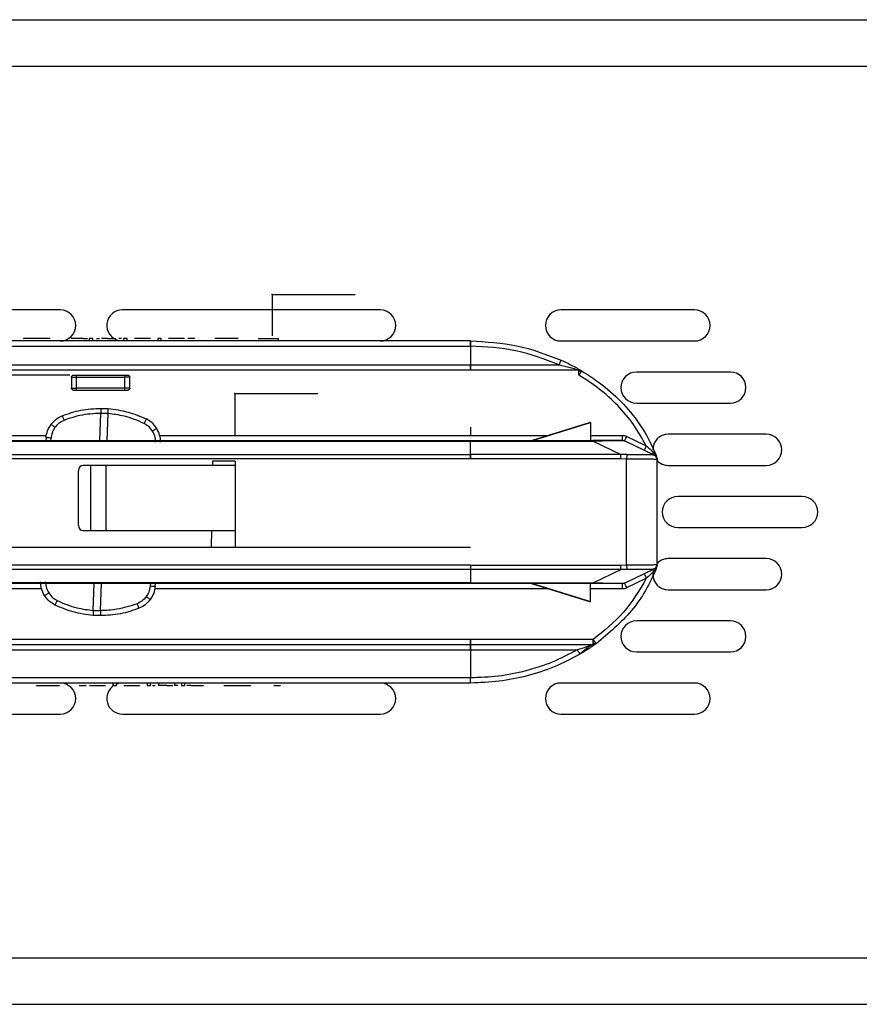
# Model space of a CAD drawing. Header units: millimetres. Extents: x -160 to 150, y -264 to -131.
# Tile 3 of 7: x -86 to -5, y -245 to -150. Entities that reach past the tile are written whole.
import ezdxf

# ---------------------------------------------------------------- set-up
doc = ezdxf.new("R2010")
doc.units = ezdxf.units.MM
doc.header["$PDSIZE"] = -1

msp = doc.modelspace()

# ---------------------------------------------------------------- linework, layer by layer
at = {"color": 7, "linetype": 'Continuous', "lineweight": 25}
for p, q in [((-155.333, -149.959), (9.667, -149.959)), ((-155.333, -154.459), (9.667, -154.459)), ((-81.941, -177.959), (-116.941, -177.959)), ((-51.051, -177.959), (-75.941, -177.959)), ((-20.726, -177.959), (-33.616, -177.959)), ((-42.335, -180.959), (-112.04, -180.959)), ((-82.912, -180.719), (-85.503, -180.719)), ((-79.726, -180.719), (-79.322, -180.719)), ((-79.144, -180.719), (-79.144, -180.969)), ((-78.8, -180.969), (-78.8, -180.719)), ((-77.392, -180.719), (-77.394, -180.719)), ((-76.598, -180.969), (-76.598, -180.719)), ((-75.835, -180.719), (-75.835, -180.969)), ((-75.491, -180.969), (-75.491, -180.719)), ((-73.242, -180.719), (-74.779, -180.719)), ((-72.53, -180.719), (-72.53, -180.969)), ((-72.186, -180.969), (-72.186, -180.719)), ((-69.938, -180.719), (-71.474, -180.719)), ((-68.953, -180.719), (-69.608, -180.719)), ((-64.778, -180.719), (-67.025, -180.719)), ((-60.878, -180.969), (-60.878, -180.719)), ((-33.616, -180.959), (-20.726, -180.959)), ((-107.04, -181.455), (-42.335, -181.455)), ((-42.335, -181.455), (-42.335, -183.263)), ((-113.231, -183.263), (-33.792, -183.263)), ((-31.882, -183.759), (-114.561, -183.759)), ((-81.003, -184.255), (-100.077, -184.255)), ((-80.353, -184.255), (-75.727, -184.255)), ((-31.882, -183.759), (-31.75, -183.777)), ((-31.77, -183.847), (-31.702, -183.953)), ((-31.75, -183.777), (-31.627, -183.829)), ((-17.262, -183.959), (-26.333, -183.959)), ((-80.853, -184.455), (-80.853, -185.509)), ((-80.353, -185.509), (-80.353, -184.455)), ((-80.353, -184.455), (-75.727, -184.455)), ((-75.727, -184.455), (-75.727, -185.509)), ((-75.227, -185.509), (-75.227, -184.455)), ((-75.727, -185.509), (-80.353, -185.509)), ((-80.353, -185.709), (-75.727, -185.709)), ((-26.333, -186.959), (-17.262, -186.959)), ((-78.128, -190.559), (-78.029, -187.941)), ((-77.331, -187.967), (-77.43, -190.559)), ((-36.448, -190.55), (-30.845, -188.824)), ((-36.371, -190.548), (-30.776, -188.824)), ((-30.776, -188.809), (-30.845, -188.824)), ((-30.776, -188.809), (-30.776, -190.548)), ((-13.798, -189.959), (-23.255, -189.959)), ((-113.343, -190.559), (-30.525, -190.559)), ((-113.343, -190.63), (-42.335, -190.63)), ((-97.448, -190.063), (-83.254, -190.063)), ((-83.307, -190.309), (-83.325, -190.559)), ((-82.842, -190.559), (-82.825, -190.327)), ((-72.339, -190.063), (-34.867, -190.063)), ((-42.335, -191.915), (-42.335, -190.63)), ((-42.335, -190.63), (-30.52, -190.63)), ((-30.776, -190.063), (-27.69, -190.063)), ((-30.52, -190.63), (-27.85, -191.913)), ((-24.627, -191.976), (-27.474, -190.608)), ((-27.257, -190.162), (-25.374, -191.067)), ((-96.253, -191.915), (-42.335, -191.915)), ((-42.335, -192.34), (-96.253, -192.34)), ((-67.25, -192.559), (-67.256, -192.959)), ((-65.041, -192.559), (-67.25, -192.559)), ((-65.041, -192.559), (-65.041, -200.859)), ((-27.85, -191.913), (-42.335, -191.913)), ((-27.845, -192.342), (-42.335, -192.342)), ((-27.263, -191.917), (-27.85, -191.913)), ((-27.282, -192.358), (-27.845, -192.342)), ((-27.282, -202.561), (-27.282, -192.358)), ((-24.618, -191.98), (-24.627, -191.976)), ((-24.344, -192.234), (-24.408, -191.993)), ((-24.335, -192.431), (-24.345, -192.427)), ((-24.335, -202.487), (-24.335, -192.431)), ((-80.18, -198.759), (-80.18, -193.459)), ((-65.041, -192.959), (-79.727, -192.959)), ((-79.021, -192.959), (-79.021, -199.259)), ((-77.545, -192.959), (-77.545, -199.259)), ((-23.255, -192.959), (-13.798, -192.959)), ((-10.333, -195.959), (-22.333, -195.959)), ((-79.727, -199.259), (-65.041, -199.259)), ((-67.352, -199.259), (-67.376, -200.859)), ((-22.333, -198.959), (-10.333, -198.959)), ((-116.041, -200.859), (-42.335, -200.859)), ((-13.798, -201.959), (-23.255, -201.959)), ((-42.335, -202.576), (-116.019, -202.576)), ((-42.335, -203.005), (-115.974, -203.005)), ((-42.335, -202.576), (-27.845, -202.576)), ((-42.335, -203.005), (-42.335, -204.288)), ((-27.85, -203.005), (-42.335, -203.005)), ((-30.52, -204.288), (-27.85, -203.005)), ((-27.263, -203.001), (-27.85, -203.005)), ((-27.845, -202.576), (-27.282, -202.561)), ((-27.474, -204.31), (-24.627, -202.942)), ((-24.739, -203.24), (-24.755, -203.459)), ((-24.618, -202.938), (-24.627, -202.942)), ((-24.345, -202.492), (-24.335, -202.487)), ((-27.257, -204.756), (-25.374, -203.852)), ((-30.525, -204.359), (-115.771, -204.359)), ((-97.448, -204.855), (-83.741, -204.855)), ((-78.748, -206.951), (-78.65, -204.359)), ((-78.051, -206.977), (-77.952, -204.359)), ((-73.238, -204.359), (-73.255, -204.591)), ((-72.826, -204.855), (-34.8, -204.855)), ((-72.773, -204.609), (-72.754, -204.359)), ((-42.335, -204.288), (-30.52, -204.288)), ((-36.448, -204.368), (-30.845, -206.094)), ((-36.371, -204.371), (-30.776, -206.094)), ((-30.776, -206.11), (-30.776, -204.371)), ((-30.776, -204.855), (-27.69, -204.855)), ((-23.255, -204.959), (-13.798, -204.959)), ((-30.845, -206.094), (-30.776, -206.11)), ((-17.262, -207.959), (-26.333, -207.959)), ((-30.505, -209.763), (-115.491, -209.763)), ((-115.491, -210.259), (-30.505, -210.259)), ((-114.455, -210.754), (-32.037, -210.754)), ((-42.335, -210.754), (-42.335, -213.464)), ((-30.376, -210.165), (-30.505, -210.114)), ((-30.352, -210.235), (-30.505, -210.259)), ((-30.441, -210.203), (-30.456, -210.299)), ((-30.3, -210.048), (-30.376, -210.165)), ((-30.213, -210.165), (-30.352, -210.235)), ((-26.333, -210.959), (-17.262, -210.959)), ((-42.335, -213.464), (-107.04, -213.464)), ((-42.335, -213.959), (-112.04, -213.959)), ((-84.271, -214.199), (-82.024, -214.199)), ((-80.096, -214.199), (-79.441, -214.199)), ((-79.111, -214.199), (-77.575, -214.199)), ((-76.863, -213.949), (-76.863, -214.199)), ((-76.519, -214.199), (-76.519, -213.949)), ((-75.806, -214.199), (-74.27, -214.199)), ((-73.558, -213.949), (-73.558, -214.199)), ((-73.214, -214.199), (-73.214, -213.949)), ((-72.451, -213.949), (-72.451, -214.199)), ((-70.916, -213.949), (-70.916, -214.199)), ((-70.249, -213.949), (-70.249, -214.199)), ((-69.904, -214.199), (-69.904, -213.949)), ((-69.323, -214.199), (-69.727, -214.199)), ((-66.137, -214.199), (-63.546, -214.199)), ((-61.333, -214.199), (-60.679, -214.199)), ((-20.726, -213.959), (-33.616, -213.959)), ((-116.941, -216.959), (-81.941, -216.959)), ((-75.941, -216.959), (-51.051, -216.959)), ((-33.616, -216.959), (-20.726, -216.959)), ((-155.333, -240.459), (9.667, -240.459)), ((-155.333, -244.959), (9.667, -244.959))]:
    msp.add_line(p, q, dxfattribs=at)
at = {"color": 7, "linetype": 'Continuous'}
for p, q in [((-61.494, -176.459), (-61.494, -180.472)), ((-61.494, -176.459), (-53.468, -176.459)), ((-65.094, -186.021), (-65.094, -190.034)), ((-65.094, -186.021), (-57.068, -186.021))]:
    msp.add_line(p, q, dxfattribs=at)
at = {"color": 7, "linetype": 'Continuous', "lineweight": 25, "flags": 128}
msp.add_lwpolyline([(-42.335, -204.288), (-79.057, -204.288), (-115.789, -204.288)], dxfattribs=at)
at = {"color": 7, "linetype": 'Continuous', "lineweight": 25}
for centre, radius, start, end in [((-81.941, -179.459), 1.5, 270, 90), ((-75.941, -179.459), 1.5, 90, 256.38279), ((-51.051, -179.459), 1.5, 270, 90), ((-33.616, -179.459), 1.5, 90, 270), ((-20.726, -179.459), 1.5, 270, 90), ((-26.333, -185.459), 1.5, 90, 270), ((-17.262, -185.459), 1.5, 270, 90), ((-23.255, -191.459), 1.5, 90, 180), ((-13.798, -191.459), 1.5, 270, 90), ((-83.2, -193.854), 3.547, 83.93294, 91.72996), ((-23.255, -191.459), 1.5, 222.44919, 270), ((-79.703, -193.437), 0.478, 92.95214, 182.67534), ((-22.333, -197.459), 1.5, 90, 270), ((-10.333, -197.459), 1.5, 270, 90), ((-79.703, -198.781), 0.478, 177.32466, 267.04786), ((-23.255, -203.459), 1.5, 90, 136.09929), ((-13.798, -203.459), 1.5, 270, 90), ((-23.255, -203.459), 1.5, 180, 270), ((-72.88, -201.064), 3.547, 263.93294, 271.72996), ((-26.333, -209.459), 1.5, 90, 270), ((-17.262, -209.459), 1.5, 270, 90), ((-81.941, -215.459), 1.5, 270, 90), ((-75.941, -215.459), 1.5, 121.20076, 270), ((-75.941, -215.459), 1.5, 90, 112.64329), ((-51.051, -215.459), 1.5, 270, 90), ((-33.616, -215.459), 1.5, 90, 270), ((-20.726, -215.459), 1.5, 270, 90)]:
    msp.add_arc(centre, radius, start, end, dxfattribs=at)
for points in [[(-79.726, -180.719), (-79.839, -180.719), (-80.066, -180.719), (-80.39, -180.719), (-80.686, -180.719), (-80.845, -180.719), (-80.924, -180.719)], [(-78.972, -180.719), (-78.995, -180.719), (-79.04, -180.719), (-79.097, -180.719), (-79.137, -180.719), (-79.142, -180.719), (-79.144, -180.719)], [(-78.8, -180.719), (-78.803, -180.719), (-78.808, -180.719), (-78.848, -180.719), (-78.905, -180.719), (-78.95, -180.719), (-78.972, -180.719)], [(-77.394, -180.719), (-77.447, -180.719), (-77.553, -180.719), (-77.705, -180.719), (-77.846, -180.719), (-77.924, -180.719), (-77.963, -180.719)], [(-75.663, -180.719), (-75.686, -180.719), (-75.731, -180.719), (-75.788, -180.719), (-75.827, -180.719), (-75.833, -180.719), (-75.835, -180.719)], [(-75.491, -180.719), (-75.493, -180.719), (-75.499, -180.719), (-75.538, -180.719), (-75.595, -180.719), (-75.64, -180.719), (-75.663, -180.719)], [(-42.335, -181.455), (-42.335, -181.39), (-42.335, -181.259), (-42.335, -181.096), (-42.335, -180.981), (-42.335, -180.967), (-42.335, -180.959)], [(-42.335, -183.759), (-42.335, -183.752), (-42.335, -183.737), (-42.335, -183.622), (-42.335, -183.459), (-42.335, -183.329), (-42.335, -183.263)], [(-42.335, -183.263), (-42.335, -183.329), (-42.335, -183.459), (-42.335, -183.622), (-42.335, -183.737), (-42.335, -183.752), (-42.335, -183.759)], [(-80.853, -184.455), (-80.85, -184.429), (-80.844, -184.376), (-80.798, -184.31), (-80.731, -184.264), (-80.679, -184.258), (-80.653, -184.255)], [(-80.353, -184.455), (-80.353, -184.429), (-80.353, -184.376), (-80.353, -184.31), (-80.353, -184.264), (-80.353, -184.258), (-80.353, -184.255)], [(-75.727, -184.255), (-75.727, -184.258), (-75.727, -184.264), (-75.727, -184.31), (-75.727, -184.376), (-75.727, -184.429), (-75.727, -184.455)], [(-75.427, -184.255), (-75.401, -184.258), (-75.348, -184.264), (-75.282, -184.31), (-75.236, -184.376), (-75.23, -184.429), (-75.227, -184.455)], [(-31.882, -183.904), (-31.882, -183.882), (-31.882, -183.839), (-31.882, -183.794), (-31.882, -183.765), (-31.882, -183.761), (-31.882, -183.759)], [(-31.882, -184.255), (-31.882, -184.222), (-31.882, -184.157), (-31.882, -184.064), (-31.882, -183.977), (-31.882, -183.928), (-31.882, -183.904)], [(-80.853, -184.455), (-80.845, -184.455), (-80.83, -184.455), (-80.715, -184.455), (-80.549, -184.455), (-80.418, -184.455), (-80.353, -184.455)], [(-75.227, -184.455), (-75.234, -184.455), (-75.249, -184.455), (-75.365, -184.455), (-75.53, -184.455), (-75.661, -184.455), (-75.727, -184.455)], [(-80.853, -185.509), (-80.845, -185.509), (-80.83, -185.509), (-80.715, -185.509), (-80.549, -185.509), (-80.418, -185.509), (-80.353, -185.509)], [(-80.653, -185.709), (-80.679, -185.706), (-80.731, -185.7), (-80.798, -185.654), (-80.844, -185.588), (-80.85, -185.535), (-80.853, -185.509)], [(-80.353, -185.709), (-80.353, -185.706), (-80.353, -185.7), (-80.353, -185.654), (-80.353, -185.588), (-80.353, -185.535), (-80.353, -185.509)], [(-75.227, -185.509), (-75.234, -185.509), (-75.249, -185.509), (-75.365, -185.509), (-75.53, -185.509), (-75.661, -185.509), (-75.727, -185.509)], [(-75.727, -185.509), (-75.727, -185.535), (-75.727, -185.588), (-75.727, -185.654), (-75.727, -185.7), (-75.727, -185.706), (-75.727, -185.709)], [(-75.227, -185.509), (-75.23, -185.535), (-75.236, -185.588), (-75.282, -185.654), (-75.348, -185.7), (-75.401, -185.706), (-75.427, -185.709)], [(-42.335, -190.559), (-42.335, -190.562), (-42.335, -190.568), (-42.335, -190.61), (-42.335, -190.63)], [(-42.335, -190.63), (-42.335, -190.609), (-42.335, -190.568), (-42.335, -190.562), (-42.335, -190.559)], [(-30.52, -190.63), (-30.521, -190.61), (-30.523, -190.568), (-30.524, -190.562), (-30.525, -190.559)], [(-27.69, -190.063), (-27.69, -190.129), (-27.69, -190.259), (-27.69, -190.422), (-27.69, -190.537), (-27.69, -190.552), (-27.69, -190.559)], [(-27.69, -190.559), (-27.653, -190.561), (-27.578, -190.565), (-27.508, -190.594), (-27.474, -190.608)], [(-27.474, -190.608), (-27.47, -190.602), (-27.463, -190.589), (-27.413, -190.486), (-27.342, -190.338), (-27.285, -190.221), (-27.257, -190.162)], [(-25.374, -191.067), (-25.403, -191.125), (-25.459, -191.243), (-25.53, -191.39), (-25.581, -191.493), (-25.587, -191.506), (-25.591, -191.513)], [(-42.335, -192.34), (-42.335, -192.297), (-42.335, -192.212), (-42.335, -192.093), (-42.335, -191.989), (-42.335, -191.94), (-42.335, -191.915)], [(-27.845, -192.342), (-27.846, -192.299), (-27.846, -192.213), (-27.847, -192.093), (-27.848, -191.988), (-27.849, -191.938), (-27.85, -191.913)], [(-24.618, -191.98), (-24.578, -192.004), (-24.497, -192.051), (-24.407, -192.162), (-24.346, -192.29), (-24.339, -192.384), (-24.335, -192.431)], [(-27.85, -203.005), (-27.849, -202.98), (-27.848, -202.93), (-27.847, -202.825), (-27.846, -202.705), (-27.846, -202.619), (-27.845, -202.576)], [(-24.618, -202.938), (-24.578, -202.914), (-24.497, -202.867), (-24.407, -202.757), (-24.346, -202.628), (-24.339, -202.534), (-24.335, -202.487)], [(-25.591, -203.405), (-25.587, -203.412), (-25.581, -203.425), (-25.53, -203.528), (-25.459, -203.675), (-25.403, -203.793), (-25.374, -203.852)], [(-42.335, -204.288), (-42.335, -204.308), (-42.335, -204.35), (-42.335, -204.356), (-42.335, -204.359)], [(-42.335, -204.288), (-42.335, -204.309), (-42.335, -204.35), (-42.335, -204.356), (-42.335, -204.359)], [(-30.525, -204.359), (-30.524, -204.356), (-30.523, -204.35), (-30.521, -204.308), (-30.52, -204.288)], [(-27.474, -204.31), (-27.508, -204.324), (-27.578, -204.353), (-27.653, -204.357), (-27.69, -204.359)], [(-27.69, -204.359), (-27.69, -204.367), (-27.69, -204.381), (-27.69, -204.496), (-27.69, -204.659), (-27.69, -204.79), (-27.69, -204.855)], [(-27.257, -204.756), (-27.285, -204.697), (-27.342, -204.58), (-27.413, -204.433), (-27.463, -204.33), (-27.47, -204.316), (-27.474, -204.31)], [(-42.335, -209.763), (-42.335, -209.829), (-42.335, -209.959), (-42.335, -210.122), (-42.335, -210.237), (-42.335, -210.252), (-42.335, -210.259)], [(-42.335, -210.259), (-42.335, -210.252), (-42.335, -210.237), (-42.335, -210.122), (-42.335, -209.959), (-42.335, -209.829), (-42.335, -209.763)], [(-30.505, -210.114), (-30.505, -210.09), (-30.505, -210.042), (-30.505, -209.955), (-30.505, -209.861), (-30.505, -209.796), (-30.505, -209.763)], [(-42.335, -210.754), (-42.335, -210.689), (-42.335, -210.559), (-42.335, -210.396), (-42.335, -210.281), (-42.335, -210.267), (-42.335, -210.259)], [(-42.335, -210.259), (-42.335, -210.267), (-42.335, -210.281), (-42.335, -210.396), (-42.335, -210.559), (-42.335, -210.689), (-42.335, -210.754)], [(-30.505, -210.259), (-30.505, -210.257), (-30.505, -210.254), (-30.505, -210.224), (-30.505, -210.179), (-30.505, -210.136), (-30.505, -210.114)], [(-42.335, -213.959), (-42.335, -213.952), (-42.335, -213.937), (-42.335, -213.822), (-42.335, -213.659), (-42.335, -213.529), (-42.335, -213.464)], [(-73.558, -214.199), (-73.555, -214.199), (-73.55, -214.199), (-73.51, -214.199), (-73.454, -214.199), (-73.408, -214.199), (-73.386, -214.199)], [(-73.386, -214.199), (-73.363, -214.199), (-73.318, -214.199), (-73.261, -214.199), (-73.221, -214.199), (-73.216, -214.199), (-73.214, -214.199)], [(-71.657, -214.199), (-71.604, -214.199), (-71.498, -214.199), (-71.346, -214.199), (-71.204, -214.199), (-71.125, -214.199), (-71.086, -214.199)], [(-70.249, -214.199), (-70.246, -214.199), (-70.241, -214.199), (-70.201, -214.199), (-70.144, -214.199), (-70.099, -214.199), (-70.077, -214.199)], [(-70.077, -214.199), (-70.054, -214.199), (-70.009, -214.199), (-69.952, -214.199), (-69.912, -214.199), (-69.907, -214.199), (-69.904, -214.199)], [(-69.323, -214.199), (-69.209, -214.199), (-68.983, -214.199), (-68.659, -214.199), (-68.362, -214.199), (-68.204, -214.199), (-68.125, -214.199)]]:
    msp.add_open_spline(points, degree=3, dxfattribs=at)
for points, knots in [([(-78.45, -180.719), (-78.381, -180.719), (-78.223, -180.719), (-78.128, -180.719), (-78.145, -180.719), (-78.149, -180.719)], [0, 0, 0, 0, 0.364629, 0.835921, 1, 1, 1, 1]), ([(-77.392, -180.719), (-77.313, -180.719), (-77.157, -180.719), (-76.944, -180.719), (-76.769, -180.719), (-76.651, -180.719), (-76.595, -180.719), (-76.604, -180.719), (-76.606, -180.719)], [0, 0, 0, 0, 0.192934, 0.380989, 0.564353, 0.744672, 0.933772, 1, 1, 1, 1]), ([(-76.013, -180.719), (-76.021, -180.719), (-76.127, -180.719), (-76.21, -180.719), (-76.285, -180.719)], [0, 0, 0, 0, 0.0786841, 1, 1, 1, 1]), ([(-72.358, -180.719), (-72.381, -180.719), (-72.426, -180.719), (-72.483, -180.719), (-72.519, -180.719), (-72.535, -180.719), (-72.53, -180.719), (-72.53, -180.719)], [0, 0, 0, 0, 0.249974, 0.499948, 0.749922, 0.999896, 1, 1, 1, 1]), ([(-72.186, -180.719), (-72.188, -180.719), (-72.194, -180.719), (-72.233, -180.719), (-72.29, -180.719), (-72.335, -180.719), (-72.358, -180.719)], [0, 0, 0, 0, 0.249922, 0.499948, 0.749974, 1, 1, 1, 1]), ([(-62.849, -180.719), (-62.769, -180.719), (-62.594, -180.719), (-62.174, -180.719), (-61.751, -180.719), (-61.401, -180.719), (-61.165, -180.719), (-60.986, -180.719), (-60.886, -180.719), (-60.886, -180.719), (-60.886, -180.719)], [0, 0, 0, 0, 0.142355, 0.307134, 0.512406, 0.620572, 0.721269, 0.82196, 0.920534, 1, 1, 1, 1]), ([(-42.335, -180.959), (-42.335, -180.967), (-42.335, -180.982), (-42.335, -181.096), (-42.335, -181.259), (-42.335, -181.39), (-42.335, -181.455)], [0, 0, 0, 0, 0.250598, 0.499785, 0.749187, 1, 1, 1, 1]), ([(-42.335, -180.959), (-40.828, -181.036), (-37.814, -181.191), (-34.996, -182.272), (-33.587, -182.812)], [0, 0, 0, 0, 0.499921, 1, 1, 1, 1]), ([(-33.792, -183.263), (-35.168, -182.736), (-37.919, -181.681), (-40.863, -181.53), (-42.335, -181.455)], [0, 0, 0, 0, 0.499836, 1, 1, 1, 1]), ([(-33.792, -183.263), (-33.767, -183.206), (-33.727, -183.119), (-33.679, -183.014), (-33.647, -182.941), (-33.62, -182.883), (-33.594, -182.827), (-33.59, -182.818), (-33.587, -182.812)], [0, 0, 0, 0, 0.2395664, 0.368431, 0.4999999, 0.6315689, 0.7604335, 1, 1, 1, 1]), ([(-33.792, -183.263), (-33.431, -183.348), (-32.895, -183.475), (-32.285, -183.642), (-32.006, -183.723), (-31.909, -183.751), (-31.885, -183.758), (-31.883, -183.759), (-31.882, -183.759)], [0, 0, 0, 0, 0.522798, 0.775545, 0.914412, 0.961613, 0.981452, 1, 1, 1, 1]), ([(-33.587, -182.812), (-33.212, -182.989), (-32.643, -183.257), (-32.028, -183.596), (-31.765, -183.748), (-31.648, -183.816), (-31.634, -183.825), (-31.627, -183.829)], [0, 0, 0, 0, 0.473315, 0.7186, 0.850499, 0.922318, 1, 1, 1, 1]), ([(-80.653, -184.255), (-80.649, -184.255), (-80.64, -184.255), (-80.581, -184.255), (-80.519, -184.255), (-80.449, -184.255), (-80.391, -184.255), (-80.353, -184.255)], [0, 0, 0, 0, 0.248289, 0.499589, 0.627029, 0.760356, 1, 1, 1, 1]), ([(-75.727, -184.255), (-75.688, -184.255), (-75.609, -184.255), (-75.525, -184.255), (-75.475, -184.255), (-75.437, -184.255), (-75.431, -184.255), (-75.427, -184.255)], [0, 0, 0, 0, 0.248289, 0.499589, 0.627029, 0.760356, 1, 1, 1, 1]), ([(-31.77, -183.847), (-31.788, -183.854), (-31.822, -183.868), (-31.862, -183.892), (-31.882, -183.904)], [0, 0, 0, 0, 0.50237, 1, 1, 1, 1]), ([(-31.702, -183.953), (-31.715, -183.975), (-31.741, -184.018), (-31.787, -184.095), (-31.834, -184.175), (-31.866, -184.229), (-31.882, -184.255)], [0, 0, 0, 0, 0.26259, 0.51978, 0.766805, 1, 1, 1, 1]), ([(-25.374, -191.067), (-25.765, -190.373), (-26.545, -188.986), (-28.102, -187.164), (-29.87, -185.548), (-31.211, -184.686), (-31.882, -184.255)], [0, 0, 0, 0, 0.249655, 0.499523, 0.749651, 1, 1, 1, 1]), ([(-31.75, -183.777), (-31.751, -183.78), (-31.753, -183.787), (-31.765, -183.827), (-31.77, -183.847)], [0, 0, 0, 0, 0.499421, 1, 1, 1, 1]), ([(-31.627, -183.829), (-31.628, -183.83), (-31.63, -183.833), (-31.644, -183.857), (-31.667, -183.895), (-31.69, -183.934), (-31.702, -183.953)], [0, 0, 0, 0, 0.2331948, 0.48022, 0.7374096, 1, 1, 1, 1]), ([(-31.627, -183.829), (-30.852, -184.332), (-29.301, -185.339), (-27.3, -187.273), (-25.586, -189.474), (-24.801, -191.153), (-24.408, -191.993)], [0, 0, 0, 0, 0.249696, 0.499584, 0.749689, 1, 1, 1, 1]), ([(-80.653, -185.709), (-80.649, -185.709), (-80.641, -185.709), (-80.581, -185.709), (-80.519, -185.709), (-80.449, -185.709), (-80.391, -185.709), (-80.353, -185.709)], [0, 0, 0, 0, 0.249018, 0.499645, 0.628514, 0.760387, 1, 1, 1, 1]), ([(-75.727, -185.709), (-75.687, -185.709), (-75.609, -185.709), (-75.525, -185.709), (-75.474, -185.709), (-75.437, -185.709), (-75.431, -185.709), (-75.427, -185.709)], [0, 0, 0, 0, 0.249018, 0.499645, 0.628514, 0.760387, 1, 1, 1, 1]), ([(-81.738, -188.168), (-81.146, -187.964), (-79.938, -187.548), (-78.661, -187.489), (-78.01, -187.459)], [0, 0, 0, 0, 0.490002, 1, 1, 1, 1]), ([(-78.029, -187.941), (-78.708, -187.976), (-79.921, -188.038), (-81.066, -188.438), (-81.57, -188.615)], [0, 0, 0, 0, 0.559938, 1, 1, 1, 1]), ([(-78.01, -187.459), (-78.013, -187.468), (-78.018, -187.485), (-78.023, -187.614), (-78.027, -187.776), (-78.028, -187.887), (-78.029, -187.941)], [0, 0, 0, 0, 0.2707145, 0.5623123, 0.7892836, 1, 1, 1, 1]), ([(-77.331, -187.967), (-77.461, -187.959), (-77.694, -187.945), (-77.926, -187.942), (-78.029, -187.941)], [0, 0, 0, 0, 0.559979, 1, 1, 1, 1]), ([(-78.01, -187.459), (-77.945, -187.46), (-77.829, -187.461), (-77.713, -187.465), (-77.661, -187.466)], [0, 0, 0, 0, 0.5600991, 1, 1, 1, 1]), ([(-77.661, -187.466), (-77.596, -187.469), (-77.48, -187.474), (-77.364, -187.482), (-77.313, -187.486)], [0, 0, 0, 0, 0.55989, 1, 1, 1, 1]), ([(-77.331, -187.967), (-77.327, -187.899), (-77.317, -187.756), (-77.31, -187.595), (-77.309, -187.502), (-77.312, -187.491), (-77.313, -187.486)], [0, 0, 0, 0, 0.2707145, 0.5623123, 0.7892836, 1, 1, 1, 1]), ([(-73.851, -188.907), (-74.477, -188.642), (-75.596, -188.168), (-76.801, -188.029), (-77.331, -187.967)], [0, 0, 0, 0, 0.559913, 1, 1, 1, 1]), ([(-77.313, -187.486), (-76.666, -187.565), (-75.398, -187.72), (-74.224, -188.226), (-73.649, -188.474)], [0, 0, 0, 0, 0.5099979, 1, 1, 1, 1]), ([(-83.307, -190.309), (-83.273, -190.076), (-83.206, -189.613), (-82.957, -189.215), (-82.834, -189.018)], [0, 0, 0, 0, 0.502494, 1, 1, 1, 1]), ([(-82.834, -189.018), (-82.679, -188.835), (-82.373, -188.475), (-81.948, -188.269), (-81.738, -188.168)], [0, 0, 0, 0, 0.506465, 1, 1, 1, 1]), ([(-82.446, -189.294), (-82.495, -189.259), (-82.597, -189.184), (-82.727, -189.091), (-82.816, -189.028), (-82.828, -189.021), (-82.834, -189.018)], [0, 0, 0, 0, 0.240724, 0.5, 0.759276, 1, 1, 1, 1]), ([(-81.57, -188.615), (-81.76, -188.709), (-82.099, -188.876), (-82.34, -189.167), (-82.446, -189.294)], [0, 0, 0, 0, 0.559793, 1, 1, 1, 1]), ([(-81.738, -188.168), (-81.736, -188.176), (-81.732, -188.193), (-81.688, -188.313), (-81.63, -188.462), (-81.59, -188.565), (-81.57, -188.615)], [0, 0, 0, 0, 0.270837, 0.562281, 0.789161, 1, 1, 1, 1]), ([(-73.649, -188.474), (-73.652, -188.482), (-73.657, -188.499), (-73.711, -188.615), (-73.779, -188.76), (-73.828, -188.859), (-73.851, -188.907)], [0, 0, 0, 0, 0.270837, 0.562281, 0.789161, 1, 1, 1, 1]), ([(-73.029, -189.651), (-73.154, -189.48), (-73.379, -189.176), (-73.706, -188.989), (-73.851, -188.907)], [0, 0, 0, 0, 0.559278, 1, 1, 1, 1]), ([(-72.622, -189.404), (-72.76, -189.213), (-73.037, -188.831), (-73.445, -188.593), (-73.649, -188.474)], [0, 0, 0, 0, 0.499588, 1, 1, 1, 1]), ([(-82.446, -189.294), (-82.556, -189.474), (-82.753, -189.794), (-82.803, -190.164), (-82.825, -190.327)], [0, 0, 0, 0, 0.560053, 1, 1, 1, 1]), ([(-72.622, -189.404), (-72.627, -189.407), (-72.64, -189.414), (-72.733, -189.47), (-72.87, -189.553), (-72.977, -189.619), (-73.029, -189.651)], [0, 0, 0, 0, 0.240744, 0.500021, 0.759286, 1, 1, 1, 1]), ([(-72.729, -190.71), (-72.745, -190.501), (-72.774, -190.126), (-72.951, -189.796), (-73.029, -189.651)], [0, 0, 0, 0, 0.558989, 1, 1, 1, 1]), ([(-72.247, -190.728), (-72.263, -190.492), (-72.296, -190.025), (-72.514, -189.61), (-72.622, -189.404)], [0, 0, 0, 0, 0.5045521, 1, 1, 1, 1]), ([(-42.335, -189.288), (-42.335, -189.451), (-42.335, -189.737), (-42.335, -190.001), (-42.335, -190.114)], [0, 0, 0, 0, 0.569813, 1, 1, 1, 1]), ([(-36.448, -190.55), (-36.449, -190.551), (-36.453, -190.552), (-36.454, -190.553), (-36.451, -190.554), (-36.446, -190.554), (-36.44, -190.554), (-36.429, -190.553), (-36.405, -190.551), (-36.386, -190.549), (-36.371, -190.548)], [0, 0, 0, 0, 0.14815, 0.265236, 0.359253, 0.402262, 0.445539, 0.541494, 0.661684, 1, 1, 1, 1]), ([(-27.69, -190.559), (-27.72, -190.559), (-27.764, -190.559), (-28.122, -190.559), (-28.494, -190.559), (-28.952, -190.559), (-29.626, -190.559), (-30.168, -190.559), (-30.525, -190.559)], [0, 0, 0, 0, 0.249041, 0.373201, 0.497221, 0.616852, 0.747369, 1, 1, 1, 1]), ([(-27.474, -190.608), (-27.523, -190.602), (-27.595, -190.593), (-28.001, -190.591), (-28.504, -190.593), (-29.361, -190.605), (-30.112, -190.621), (-30.52, -190.63)], [0, 0, 0, 0, 0.261513, 0.381846, 0.501918, 0.729124, 1, 1, 1, 1]), ([(-27.69, -190.063), (-27.615, -190.068), (-27.465, -190.076), (-27.327, -190.133), (-27.257, -190.162)], [0, 0, 0, 0, 0.499997, 1, 1, 1, 1]), ([(-42.335, -191.948), (-42.335, -191.93), (-42.335, -191.892), (-42.335, -191.837), (-42.335, -191.785), (-42.335, -191.729), (-42.336, -191.673), (-42.335, -191.664), (-42.335, -191.659)], [0, 0, 0, 0, 0.10076, 0.206776, 0.321108, 0.446208, 0.676472, 1, 1, 1, 1]), ([(-27.263, -191.917), (-26.939, -191.918), (-26.286, -191.919), (-25.463, -191.888), (-24.845, -191.914), (-24.7, -191.955), (-24.627, -191.976)], [0, 0, 0, 0, 0.24757, 0.498136, 0.749658, 1, 1, 1, 1]), ([(-25.374, -191.067), (-25.26, -191.17), (-25.036, -191.375), (-24.82, -191.572), (-24.714, -191.669)], [0, 0, 0, 0, 0.508549, 1, 1, 1, 1]), ([(-24.618, -191.98), (-24.636, -191.968), (-24.674, -191.943), (-24.708, -191.871), (-24.724, -191.779), (-24.718, -191.706), (-24.714, -191.669)], [0, 0, 0, 0, 0.245888, 0.5, 0.754112, 1, 1, 1, 1]), ([(-24.714, -191.669), (-24.643, -191.746), (-24.534, -191.864), (-24.419, -192.06), (-24.369, -192.174), (-24.344, -192.234)], [0, 0, 0, 0, 0.47194, 0.725436, 1, 1, 1, 1]), ([(-42.335, -191.913), (-42.335, -191.94), (-42.335, -191.993), (-42.335, -192.103), (-42.335, -192.221), (-42.335, -192.302), (-42.335, -192.342)], [0, 0, 0, 0, 0.268467, 0.524627, 0.768474, 1, 1, 1, 1]), ([(-27.263, -191.917), (-27.264, -191.941), (-27.265, -191.989), (-27.269, -192.098), (-27.275, -192.223), (-27.28, -192.313), (-27.282, -192.358)], [0, 0, 0, 0, 0.245375, 0.5, 0.754625, 1, 1, 1, 1]), ([(-24.345, -192.427), (-24.415, -192.412), (-24.555, -192.381), (-25.239, -192.357), (-26.176, -192.378), (-26.912, -192.364), (-27.282, -192.358)], [0, 0, 0, 0, 0.2496991, 0.4982548, 0.7477326, 1, 1, 1, 1]), ([(-24.345, -192.427), (-24.349, -192.381), (-24.356, -192.287), (-24.416, -192.157), (-24.507, -192.046), (-24.587, -191.999), (-24.627, -191.976)], [0, 0, 0, 0, 0.244993, 0.5, 0.755007, 1, 1, 1, 1]), ([(-24.344, -192.234), (-24.341, -192.26), (-24.335, -192.315), (-24.335, -192.35), (-24.335, -192.368)], [0, 0, 0, 0, 0.470815, 1, 1, 1, 1]), ([(-42.335, -202.576), (-42.335, -202.616), (-42.335, -202.697), (-42.335, -202.815), (-42.335, -202.925), (-42.335, -202.978), (-42.335, -203.005)], [0, 0, 0, 0, 0.231526, 0.475373, 0.731533, 1, 1, 1, 1]), ([(-42.335, -202.576), (-42.335, -202.619), (-42.335, -202.705), (-42.335, -202.825), (-42.335, -202.931), (-42.335, -202.98), (-42.335, -203.005)], [0, 0, 0, 0, 0.251459, 0.500099, 0.751488, 1, 1, 1, 1]), ([(-24.408, -202.925), (-24.736, -203.638), (-25.392, -205.063), (-27.197, -207.649), (-29.008, -209.159), (-30.213, -210.165)], [0, 0, 0, 0, 0.250558, 0.500919, 1, 1, 1, 1]), ([(-27.282, -202.561), (-26.912, -202.554), (-26.176, -202.54), (-25.239, -202.561), (-24.555, -202.537), (-24.415, -202.507), (-24.345, -202.492)], [0, 0, 0, 0, 0.252267, 0.501745, 0.7503, 1, 1, 1, 1]), ([(-27.282, -202.561), (-27.28, -202.605), (-27.275, -202.695), (-27.269, -202.82), (-27.265, -202.929), (-27.264, -202.977), (-27.263, -203.001)], [0, 0, 0, 0, 0.245375, 0.5, 0.754625, 1, 1, 1, 1]), ([(-24.627, -202.942), (-24.7, -202.963), (-24.845, -203.004), (-25.463, -203.031), (-26.286, -202.999), (-26.939, -203.001), (-27.263, -203.001)], [0, 0, 0, 0, 0.250342, 0.501865, 0.75243, 1, 1, 1, 1]), ([(-24.714, -203.249), (-24.799, -203.327), (-25.013, -203.524), (-25.238, -203.728), (-25.374, -203.852)], [0, 0, 0, 0, 0.396657, 1, 1, 1, 1]), ([(-24.618, -202.938), (-24.636, -202.95), (-24.674, -202.975), (-24.708, -203.047), (-24.724, -203.139), (-24.718, -203.213), (-24.714, -203.249)], [0, 0, 0, 0, 0.245888, 0.5, 0.754112, 1, 1, 1, 1]), ([(-24.344, -202.684), (-24.369, -202.744), (-24.419, -202.859), (-24.534, -203.054), (-24.643, -203.172), (-24.714, -203.249)], [0, 0, 0, 0, 0.274564, 0.52806, 1, 1, 1, 1]), ([(-24.627, -202.942), (-24.587, -202.919), (-24.507, -202.872), (-24.416, -202.761), (-24.356, -202.631), (-24.349, -202.537), (-24.345, -202.492)], [0, 0, 0, 0, 0.244993, 0.5, 0.755007, 1, 1, 1, 1]), ([(-24.408, -202.925), (-24.389, -202.873), (-24.365, -202.804), (-24.349, -202.722), (-24.345, -202.695), (-24.344, -202.684)], [0, 0, 0, 0, 0.667726, 0.875851, 1, 1, 1, 1]), ([(-24.335, -202.551), (-24.335, -202.569), (-24.335, -202.603), (-24.341, -202.658), (-24.344, -202.684)], [0, 0, 0, 0, 0.5291848, 1, 1, 1, 1]), ([(-83.458, -205.514), (-83.567, -205.307), (-83.784, -204.892), (-83.817, -204.425), (-83.833, -204.19)], [0, 0, 0, 0, 0.497506, 1, 1, 1, 1]), ([(-83.351, -204.208), (-83.335, -204.418), (-83.306, -204.792), (-83.129, -205.122), (-83.051, -205.267)], [0, 0, 0, 0, 0.558989, 1, 1, 1, 1]), ([(-25.374, -203.852), (-26.05, -204.991), (-27.404, -207.271), (-29.471, -208.932), (-30.505, -209.763)], [0, 0, 0, 0, 0.499532, 1, 1, 1, 1]), ([(-73.255, -204.591), (-73.287, -204.798), (-73.344, -205.169), (-73.545, -205.485), (-73.633, -205.624)], [0, 0, 0, 0, 0.559664, 1, 1, 1, 1]), ([(-72.773, -204.609), (-72.807, -204.842), (-72.874, -205.306), (-73.123, -205.703), (-73.246, -205.9)], [0, 0, 0, 0, 0.502494, 1, 1, 1, 1]), ([(-36.371, -204.371), (-36.386, -204.369), (-36.405, -204.367), (-36.429, -204.365), (-36.44, -204.364), (-36.446, -204.364), (-36.451, -204.364), (-36.454, -204.365), (-36.453, -204.366), (-36.449, -204.367), (-36.448, -204.368)], [0, 0, 0, 0, 0.338307, 0.458498, 0.554458, 0.597737, 0.640749, 0.73477, 0.851855, 1, 1, 1, 1]), ([(-27.69, -204.359), (-27.72, -204.359), (-27.764, -204.359), (-28.122, -204.359), (-28.494, -204.359), (-28.952, -204.359), (-29.626, -204.359), (-30.168, -204.359), (-30.525, -204.359)], [0, 0, 0, 0, 0.249054, 0.373161, 0.497247, 0.616799, 0.747384, 1, 1, 1, 1]), ([(-30.52, -204.288), (-30.112, -204.297), (-29.361, -204.313), (-28.504, -204.325), (-28.001, -204.328), (-27.595, -204.325), (-27.523, -204.316), (-27.474, -204.31)], [0, 0, 0, 0, 0.270845, 0.498054, 0.618126, 0.738462, 1, 1, 1, 1]), ([(-27.69, -204.855), (-27.615, -204.851), (-27.465, -204.842), (-27.327, -204.785), (-27.257, -204.756)], [0, 0, 0, 0, 0.499997, 1, 1, 1, 1]), ([(-83.458, -205.514), (-83.452, -205.511), (-83.44, -205.505), (-83.346, -205.448), (-83.21, -205.365), (-83.103, -205.299), (-83.051, -205.267)], [0, 0, 0, 0, 0.240744, 0.500021, 0.759286, 1, 1, 1, 1]), ([(-82.43, -206.444), (-82.632, -206.327), (-83.04, -206.09), (-83.318, -205.707), (-83.458, -205.514)], [0, 0, 0, 0, 0.493535, 1, 1, 1, 1]), ([(-83.051, -205.267), (-82.926, -205.438), (-82.701, -205.742), (-82.373, -205.929), (-82.229, -206.011)], [0, 0, 0, 0, 0.559278, 1, 1, 1, 1]), ([(-82.43, -206.444), (-82.428, -206.436), (-82.422, -206.419), (-82.369, -206.303), (-82.3, -206.159), (-82.252, -206.059), (-82.229, -206.011)], [0, 0, 0, 0, 0.270837, 0.562281, 0.789161, 1, 1, 1, 1]), ([(-82.229, -206.011), (-81.602, -206.276), (-80.483, -206.75), (-79.279, -206.889), (-78.748, -206.951)], [0, 0, 0, 0, 0.5599132, 1, 1, 1, 1]), ([(-73.633, -205.624), (-73.771, -205.784), (-74.018, -206.071), (-74.359, -206.232), (-74.51, -206.304)], [0, 0, 0, 0, 0.559289, 1, 1, 1, 1]), ([(-73.246, -205.9), (-73.401, -206.083), (-73.706, -206.443), (-74.132, -206.649), (-74.341, -206.75)], [0, 0, 0, 0, 0.506466, 1, 1, 1, 1]), ([(-73.633, -205.624), (-73.584, -205.66), (-73.482, -205.734), (-73.353, -205.827), (-73.263, -205.89), (-73.252, -205.897), (-73.246, -205.9)], [0, 0, 0, 0, 0.240724, 0.5, 0.759276, 1, 1, 1, 1]), ([(-78.767, -207.433), (-79.413, -207.353), (-80.682, -207.198), (-81.855, -206.692), (-82.43, -206.444)], [0, 0, 0, 0, 0.5099979, 1, 1, 1, 1]), ([(-78.748, -206.951), (-78.753, -207.02), (-78.763, -207.163), (-78.77, -207.323), (-78.771, -207.417), (-78.768, -207.427), (-78.767, -207.433)], [0, 0, 0, 0, 0.270714, 0.562312, 0.789284, 1, 1, 1, 1]), ([(-78.748, -206.951), (-78.618, -206.959), (-78.386, -206.973), (-78.154, -206.976), (-78.051, -206.977)], [0, 0, 0, 0, 0.5599789, 1, 1, 1, 1]), ([(-74.341, -206.75), (-74.934, -206.954), (-76.142, -207.37), (-77.418, -207.429), (-78.07, -207.459)], [0, 0, 0, 0, 0.490002, 1, 1, 1, 1]), ([(-78.051, -206.977), (-78.052, -207.046), (-78.053, -207.189), (-78.058, -207.35), (-78.064, -207.443), (-78.068, -207.454), (-78.07, -207.459)], [0, 0, 0, 0, 0.270714, 0.562312, 0.789284, 1, 1, 1, 1]), ([(-74.51, -206.304), (-75.154, -206.521), (-76.306, -206.908), (-77.518, -206.956), (-78.051, -206.977)], [0, 0, 0, 0, 0.55988, 1, 1, 1, 1]), ([(-74.341, -206.75), (-74.343, -206.742), (-74.347, -206.725), (-74.392, -206.605), (-74.449, -206.456), (-74.49, -206.353), (-74.51, -206.304)], [0, 0, 0, 0, 0.2708373, 0.5622806, 0.7891609, 1, 1, 1, 1]), ([(-78.07, -207.459), (-78.2, -207.457), (-78.432, -207.454), (-78.664, -207.439), (-78.767, -207.433)], [0, 0, 0, 0, 0.559979, 1, 1, 1, 1]), ([(-30.505, -209.763), (-30.488, -209.788), (-30.451, -209.839), (-30.397, -209.914), (-30.344, -209.987), (-30.315, -210.027), (-30.3, -210.048)], [0, 0, 0, 0, 0.233186, 0.480209, 0.737402, 1, 1, 1, 1]), ([(-32.037, -210.754), (-32.831, -211.173), (-34.42, -212.01), (-36.993, -212.834), (-39.64, -213.367), (-41.436, -213.431), (-42.335, -213.464)], [0, 0, 0, 0, 0.249792, 0.49979, 0.74986, 1, 1, 1, 1]), ([(-30.746, -210.344), (-30.879, -210.39), (-31.29, -210.531), (-31.735, -210.664), (-32.037, -210.754)], [0, 0, 0, 0, 0.323591, 1, 1, 1, 1]), ([(-32.037, -210.754), (-32.005, -210.809), (-31.957, -210.892), (-31.899, -210.991), (-31.859, -211.06), (-31.826, -211.115), (-31.795, -211.168), (-31.789, -211.177), (-31.786, -211.182)], [0, 0, 0, 0, 0.239567, 0.368431, 0.5, 0.631568, 0.760433, 1, 1, 1, 1]), ([(-31.804, -211.153), (-31.616, -210.993), (-31.264, -210.694), (-30.91, -210.455), (-30.746, -210.344)], [0, 0, 0, 0, 0.533418, 1, 1, 1, 1]), ([(-30.213, -210.165), (-30.218, -210.168), (-30.226, -210.174), (-30.305, -210.231), (-30.502, -210.37), (-30.997, -210.708), (-31.473, -210.994), (-31.786, -211.182)], [0, 0, 0, 0, 0.076599, 0.149154, 0.283105, 0.529682, 1, 1, 1, 1]), ([(-30.505, -210.259), (-30.506, -210.259), (-30.508, -210.26), (-30.524, -210.266), (-30.59, -210.289), (-30.68, -210.321), (-30.746, -210.344)], [0, 0, 0, 0, 0.093077, 0.190247, 0.40892, 1, 1, 1, 1]), ([(-30.352, -210.235), (-30.353, -210.232), (-30.356, -210.226), (-30.369, -210.185), (-30.376, -210.165)], [0, 0, 0, 0, 0.499441, 1, 1, 1, 1]), ([(-30.3, -210.048), (-30.286, -210.066), (-30.26, -210.103), (-30.233, -210.139), (-30.217, -210.161), (-30.214, -210.164), (-30.213, -210.165)], [0, 0, 0, 0, 0.262598, 0.519791, 0.766814, 1, 1, 1, 1]), ([(-31.786, -211.182), (-32.601, -211.611), (-34.23, -212.469), (-36.866, -213.314), (-39.577, -213.86), (-41.415, -213.926), (-42.335, -213.959)], [0, 0, 0, 0, 0.2501394, 0.5001559, 0.7500986, 1, 1, 1, 1]), ([(-42.335, -213.959), (-42.335, -213.951), (-42.335, -213.936), (-42.335, -213.823), (-42.335, -213.659), (-42.335, -213.529), (-42.335, -213.464)], [0, 0, 0, 0, 0.250597, 0.499785, 0.749188, 1, 1, 1, 1]), ([(-76.863, -214.199), (-76.86, -214.199), (-76.855, -214.199), (-76.815, -214.199), (-76.759, -214.199), (-76.713, -214.199), (-76.691, -214.199)], [0, 0, 0, 0, 0.249922, 0.499948, 0.749974, 1, 1, 1, 1]), ([(-76.691, -214.199), (-76.668, -214.199), (-76.623, -214.199), (-76.565, -214.199), (-76.53, -214.199), (-76.514, -214.199), (-76.519, -214.199), (-76.519, -214.199)], [0, 0, 0, 0, 0.249974, 0.499948, 0.749922, 0.999896, 1, 1, 1, 1]), ([(-73.036, -214.199), (-73.027, -214.199), (-72.921, -214.199), (-72.839, -214.199), (-72.764, -214.199)], [0, 0, 0, 0, 0.0786841, 1, 1, 1, 1]), ([(-71.657, -214.199), (-71.736, -214.199), (-71.892, -214.199), (-72.104, -214.199), (-72.28, -214.199), (-72.397, -214.199), (-72.454, -214.199), (-72.445, -214.199), (-72.442, -214.199)], [0, 0, 0, 0, 0.192934, 0.380989, 0.564353, 0.744672, 0.933772, 1, 1, 1, 1]), ([(-70.599, -214.199), (-70.668, -214.199), (-70.826, -214.199), (-70.921, -214.199), (-70.904, -214.199), (-70.9, -214.199)], [0, 0, 0, 0, 0.364629, 0.835921, 1, 1, 1, 1])]:
    msp.add_open_spline(points, degree=3, knots=knots, dxfattribs=at)
at = {"color": 7, "linetype": 'Continuous'}
for p in [(-61.494, -176.459), (-65.094, -186.021)]:
    msp.add_point(p, dxfattribs=at)

doc.saveas('drawing.dxf')
